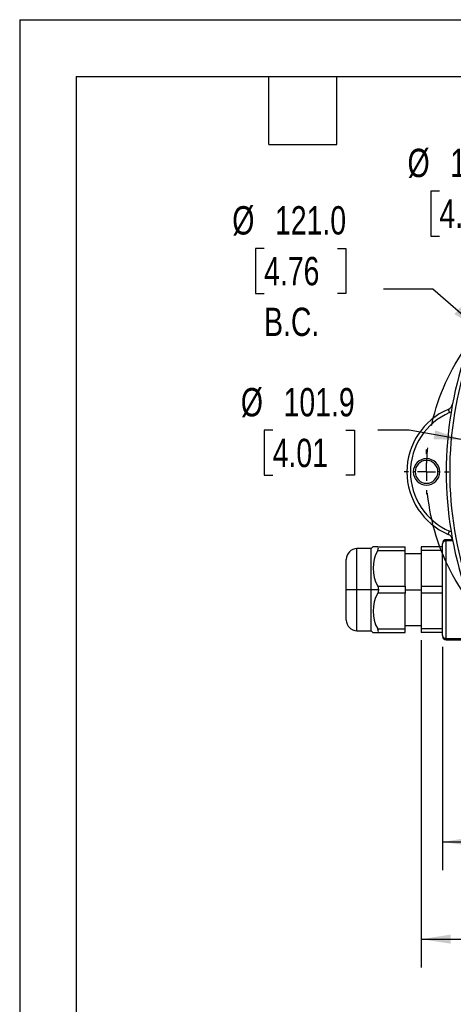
# Model space of a CAD drawing. Header units: millimetres. Extents: x 0 to 699, y 0 to 540.
# Tile 6 of 26: x 0 to 122, y 264 to 540. Entities that reach past the tile are written whole.
import ezdxf

# ---------------------------------------------------------------- set-up
doc = ezdxf.new("R2010")
doc.units = ezdxf.units.MM
doc.header["$LTSCALE"] = 2.5
doc.linetypes.add('CENTERX2', pattern=[20.32, 12.7, -2.54, 2.54, -2.54])
doc.layers.add('CENTER', color=40, linetype='CENTERX2')
doc.layers.add('DIMENSIONS', color=140, linetype='Continuous', lineweight=25)
doc.layers.add('TEXT', color=140, linetype='Continuous', lineweight=25)
doc.styles.add('SLDTEXTSTYLE2', font='TXT', dxfattribs={"width": 0.75})
doc.dimstyles.new('SLDDIMSTYLE0', dxfattribs={"dimtxt": 7.9375, "dimasz": 8.255, "dimexe": 0, "dimexo": 0.0625, "dimgap": 1.984375, "dimtad": 0, "dimtih": 1, "dimtoh": 1, "dimdec": 1, "dimrnd": 1e-09, "dimzin": 4, "dimdsep": 46, "dimtxsty": 'SLDTEXTSTYLE2', "dimsah": 1, "dimcen": 0.09, "dimadec": 0, "dimazin": 1, "dimtfac": 1, "dimtdec": 1, "dimtofl": 0, "dimtmove": 0, "dimatfit": 3, "dimfxl": 0, "dimfrac": 2, "dimtolj": 1, "dimtzin": 12, "dimarcsym": 0})
doc.dimstyles.new('SLDDIMSTYLE5', dxfattribs={"dimtxt": 7.9375, "dimasz": 8.255, "dimexe": 0, "dimexo": 0.0625, "dimgap": 1.984375, "dimtad": 0, "dimtih": 1, "dimtoh": 1, "dimdec": 1, "dimrnd": 1e-09, "dimzin": 4, "dimdsep": 46, "dimtxsty": 'SLDTEXTSTYLE2', "dimsah": 1, "dimcen": 0, "dimadec": 0, "dimazin": 1, "dimtfac": 1, "dimtdec": 1, "dimtofl": 0, "dimtmove": 0, "dimatfit": 3, "dimfxl": 0, "dimfrac": 2, "dimtolj": 1, "dimtzin": 12, "dimarcsym": 0})
doc.dimstyles.new('SLDDIMSTYLE6', dxfattribs={"dimtxt": 7.9375, "dimasz": 8.255, "dimexe": 0, "dimexo": 0.0625, "dimgap": 1.984375, "dimtad": 0, "dimtih": 1, "dimtoh": 1, "dimdec": 1, "dimrnd": 1e-09, "dimzin": 12, "dimdsep": 46, "dimtxsty": 'SLDTEXTSTYLE2', "dimsah": 1, "dimcen": 0, "dimadec": 0, "dimazin": 3, "dimtfac": 1, "dimtdec": 1, "dimtofl": 0, "dimtmove": 0, "dimatfit": 3, "dimfxl": 0, "dimfrac": 2, "dimtolj": 1, "dimtzin": 12, "dimarcsym": 0})

# ---------------------------------------------------------------- blocks, each defined once
blk = doc.blocks.new('_D_5')
at = {"layer": 'DIMENSIONS'}
for p, q in [((68.51, 475.7), (66.09, 475.7)), ((66.09, 475.7), (66.09, 463.1)), ((89.03, 475.7), (91.45, 475.7)), ((91.45, 475.7), (91.45, 463.1)), ((115.81, 464.26), (101.92, 464.26)), ((128.89, 452.87), (115.81, 464.26)), ((66.09, 463.1), (68.51, 463.1)), ((91.45, 463.1), (89.03, 463.1))]:
    blk.add_line(p, q, dxfattribs=at)
blk.add_solid([(128.89, 452.87), (123.5, 459.25), (121.83, 457.34)], dxfattribs=at)
at = {"layer": 'DIMENSIONS', "char_height": 7.938, "attachment_point": 1, "style": 'SLDTEXTSTYLE2'}
for s, insert in [('%%c', (59.59, 487.54)), ('121.0', (71.56, 487.54)), ('4.76', (68.51, 473.33)), ('B.C.', (68.5, 459.12))]:
    blk.add_mtext(s, dxfattribs=dict(at, insert=insert))
blk = doc.blocks.new('_D_6')
at = {"layer": 'DIMENSIONS'}
for p, q in [((117.63, 491.78), (115.21, 491.78)), ((115.21, 491.78), (115.21, 479.18)), ((138.16, 491.78), (140.58, 491.78)), ((140.58, 491.78), (140.58, 479.18)), ((162.95, 491.78), (147.07, 491.78)), ((166.95, 464.56), (162.95, 491.78)), ((115.21, 479.18), (117.63, 479.18)), ((140.58, 479.18), (138.16, 479.18))]:
    blk.add_line(p, q, dxfattribs=at)
blk.add_solid([(166.95, 464.56), (167.01, 472.91), (164.5, 472.55)], dxfattribs=at)
at = {"layer": 'DIMENSIONS', "char_height": 7.938, "attachment_point": 1, "style": 'SLDTEXTSTYLE2'}
for s, insert in [('%%c', (108.71, 503.62)), ('103.9', (120.68, 503.62)), ('4.09', (117.63, 489.41))]:
    blk.add_mtext(s, dxfattribs=dict(at, insert=insert))
blk = doc.blocks.new('_D_7')
at = {"layer": 'DIMENSIONS'}
for p, q in [((70.91, 424.78), (68.49, 424.78)), ((68.49, 424.78), (68.49, 412.18)), ((91.44, 424.78), (93.86, 424.78)), ((93.86, 424.78), (93.86, 412.18)), ((109.11, 424.78), (100.36, 424.78)), ((124.33, 422.07), (109.11, 424.78)), ((68.49, 412.18), (70.91, 412.18)), ((93.86, 412.18), (91.44, 412.18))]:
    blk.add_line(p, q, dxfattribs=at)
blk.add_solid([(124.33, 422.07), (116.43, 424.77), (115.98, 422.27)], dxfattribs=at)
at = {"layer": 'DIMENSIONS', "char_height": 7.938, "attachment_point": 1, "style": 'SLDTEXTSTYLE2'}
for s, insert in [('%%c', (61.99, 436.62)), ('101.9', (73.96, 436.62)), ('4.01', (70.91, 422.41))]:
    blk.add_mtext(s, dxfattribs=dict(at, insert=insert))
blk = doc.blocks.new('_D_10')
at = {"layer": 'DIMENSIONS'}
for p, q in [((112.52, 365.97), (112.52, 274.35)), ((236.52, 365.97), (236.52, 274.35)), ((112.52, 282.29), (154.87, 282.29)), ((164.25, 282.23), (161.83, 282.23)), ((161.83, 282.23), (161.83, 269.63)), ((184.78, 282.23), (187.2, 282.23)), ((187.2, 282.23), (187.2, 269.63)), ((236.52, 282.29), (194.16, 282.29)), ((161.83, 269.63), (164.25, 269.63)), ((187.2, 269.63), (184.78, 269.63))]:
    blk.add_line(p, q, dxfattribs=at)
for points in [[(112.52, 282.29), (120.77, 281.02), (120.77, 283.56)], [(236.52, 282.29), (228.26, 283.56), (228.26, 281.02)]]:
    blk.add_solid(points, dxfattribs=at)
at = {"layer": 'DIMENSIONS', "char_height": 7.938, "attachment_point": 1, "style": 'SLDTEXTSTYLE2'}
for s, insert in [('124.0', (161.32, 294.07)), ('4.88', (164.25, 279.86))]:
    blk.add_mtext(s, dxfattribs=dict(at, insert=insert))
blk = doc.blocks.new('_D_11')
at = {"layer": 'DIMENSIONS'}
for p, q in [((118.52, 364.14), (118.52, 301.6)), ((230.52, 364.14), (230.52, 301.6)), ((118.52, 309.54), (154.87, 309.54)), ((164.25, 309.48), (161.83, 309.48)), ((161.83, 309.48), (161.83, 296.88)), ((184.78, 309.48), (187.2, 309.48)), ((187.2, 309.48), (187.2, 296.88)), ((230.52, 309.54), (194.16, 309.54)), ((161.83, 296.88), (164.25, 296.88)), ((187.2, 296.88), (184.78, 296.88))]:
    blk.add_line(p, q, dxfattribs=at)
for points in [[(118.52, 309.54), (126.77, 308.27), (126.77, 310.81)], [(230.52, 309.54), (222.26, 310.81), (222.26, 308.27)]]:
    blk.add_solid(points, dxfattribs=at)
at = {"layer": 'DIMENSIONS', "char_height": 7.938, "attachment_point": 1, "style": 'SLDTEXTSTYLE2'}
for s, insert in [('112.0', (161.32, 321.32)), ('4.41', (164.25, 307.11))]:
    blk.add_mtext(s, dxfattribs=dict(at, insert=insert))
blk = doc.blocks.new('SW_CENTERMARKSYMBOL_1')
at = {"layer": 'CENTER', "color": 0}
for p, q in [((0, 5.08), (0, 6.24)), ((-5.08, 0), (-6.24, 0)), ((0, 0), (-2.54, 0)), ((0, 0), (0, 2.54)), ((0, 0), (0, -2.54)), ((0, 0), (2.54, 0)), ((5.08, 0), (6.24, 0)), ((0, -5.08), (0, -6.24))]:
    blk.add_line(p, q, dxfattribs=at)

msp = doc.modelspace()

# ---------------------------------------------------------------- linework, layer by layer
at = {"color": 7, "linetype": 'Continuous'}
for q in [(0.01, 0.01), (698.51, 539.76)]:
    msp.add_line((0.01, 539.76), q, dxfattribs=at)
for p, q in [((120.11, 430.64), (120.5, 429.72)), ((120.5, 429.72), (120.94, 429.97)), ((110.82, 413.14), (110.32, 413.14)), ((117.72, 413.14), (117.22, 413.14)), ((120.11, 395.65), (120.5, 396.57)), ((120.92, 396.32), (120.5, 396.57)), ((98.52, 391.64), (94.52, 391.64)), ((94.52, 380.14), (94.52, 391.64)), ((99.02, 392.14), (98.52, 391.64)), ((98.52, 380.14), (98.52, 391.64)), ((100.33, 392.14), (108.02, 392.14)), ((108.02, 391.14), (108.02, 392.14)), ((118.52, 392.14), (112.52, 392.14)), ((112.52, 392.14), (112.52, 391.14)), ((118.52, 393.14), (118.52, 392.97)), ((118.52, 367.32), (118.52, 392.97)), ((119.52, 394.14), (119.52, 393.8)), ((121.34, 394.14), (119.52, 394.14)), ((119.52, 366.49), (119.52, 393.8)), ((121.37, 393.8), (119.52, 393.8)), ((100.33, 391.14), (108.02, 391.14)), ((108.02, 381.14), (108.02, 391.14)), ((112.52, 390.14), (108.02, 390.14)), ((118.52, 391.14), (112.52, 391.14)), ((112.52, 391.14), (112.52, 381.14)), ((91.52, 380.14), (91.52, 388.64)), ((100.33, 381.14), (108.02, 381.14)), ((108.02, 381.14), (108.02, 379.14)), ((112.52, 381.14), (118.52, 381.14)), ((112.52, 381.14), (112.52, 379.14)), ((94.52, 380.14), (91.52, 380.14)), ((91.52, 380.14), (91.52, 380.12)), ((91.52, 371.64), (91.52, 380.12)), ((94.52, 380.14), (94.52, 380.11)), ((98.52, 380.14), (94.52, 380.14)), ((94.52, 368.64), (94.52, 380.11)), ((100.56, 380.14), (98.52, 380.14)), ((98.52, 368.64), (98.52, 380.14)), ((108.02, 379.14), (100.33, 379.14)), ((108.02, 380.14), (112.52, 380.14)), ((108.02, 369.14), (108.02, 379.14)), ((118.52, 379.14), (112.52, 379.14)), ((112.52, 379.14), (112.52, 369.14)), ((108.02, 370.14), (112.52, 370.14)), ((94.52, 368.64), (98.52, 368.64)), ((98.52, 368.64), (99.02, 368.14)), ((100.33, 369.14), (108.02, 369.14)), ((100.33, 368.14), (108.02, 368.14)), ((108.02, 368.14), (108.02, 369.14)), ((118.52, 369.14), (112.52, 369.14)), ((112.52, 369.14), (112.52, 368.14)), ((118.52, 368.14), (112.52, 368.14)), ((118.52, 367.32), (118.52, 367.14)), ((119.52, 366.49), (139.99, 366.49)), ((119.52, 366.14), (119.52, 366.49)), ((119.52, 366.14), (139.99, 366.14))]:
    msp.add_line(p, q)
at = {"flags": 128}
for points in [[(100.33, 392.14), (99.34, 392.14), (99.02, 392.14), (99.02, 392.14)], [(100.33, 391.14), (100.51, 391.57), (100.56, 391.88), (100.51, 392.07), (100.33, 392.14)], [(100.33, 381.14), (100.51, 380.66), (100.56, 380.14)], [(100.56, 380.14), (100.51, 379.63), (100.33, 379.14)], [(99.02, 368.14), (99.34, 368.14), (100.33, 368.14)], [(100.33, 368.14), (100.51, 368.21), (100.56, 368.41), (100.51, 368.72), (100.33, 369.14)], [(118.58, 366.79), (118.73, 366.52), (118.74, 366.52)]]:
    msp.add_lwpolyline(points, dxfattribs=at)
for centre, radius, start, end in [((221.52, 413.14), 102, 161.2364, 180), ((221.51, 413.14), 101, 161.2355, 198.7645), ((127.52, 413.14), 19, 112.9432, 180), ((119.33, 432.48), 2, 292.9432, 349.2835), ((127.52, 413.14), 18, 112.9432, 247.0568), ((114.02, 413.14), 3.7, 0, 180), ((114.02, 413.14), 3.2, 0, 180), ((127.52, 413.14), 19, 180, 247.0568), ((114.02, 413.14), 3.7, 180, 0), ((114.02, 413.14), 3.2, 180, 0), ((221.52, 413.14), 102, 180, 198.7636), ((119.33, 393.8), 2, 10.7165, 67.0568), ((94.52, 388.64), 3, 90, 180), ((119.52, 393.14), 1, 90, 180), ((119.44, 392.88), 0.926, 85.1206, 174.1008), ((109.36, 386.14), 10.32, 151.0093, 208.9907), ((109.36, 374.14), 10.32, 151.0093, 208.9907), ((94.52, 371.64), 3, 180, 270), ((119.44, 367.41), 0.926, 185.8992, 274.8794), ((119.52, 367.14), 1, 180, 270), ((119.51, 367.13), 0.98, 218.7204, 270.6948)]:
    msp.add_arc(centre, radius, start, end)
at = {"layer": 'CENTER'}
msp.add_circle((174.52, 413.14), 60.5, dxfattribs=at)
at = {"layer": 'TEXT'}
for p, q in [((15.87, 523.88), (682.62, 523.88)), ((15.87, 523.88), (15.87, 15.87)), ((69.85, 504.82), (69.85, 523.88)), ((88.9, 504.82), (88.9, 523.88)), ((69.85, 504.82), (88.9, 504.82))]:
    msp.add_line(p, q, dxfattribs=at)

# ---------------------------------------------------------------- block references
at = {"layer": 'CENTER'}
msp.add_blockref('SW_CENTERMARKSYMBOL_1', (114.02, 413.14), dxfattribs=at)

# ---------------------------------------------------------------- dimensions: what is measured, and where the dimension line sits
at = {"layer": 'DIMENSIONS'}
for p1, p2, picture, middle in [((182.08, 361.72), (166.95, 464.56), '_D_6', (127.89, 491.78)), ((224.7, 404.22), (124.33, 422.07), '_D_7', (81.18, 424.78))]:
    dim = msp.add_diameter_dim_2p(p1=p1, p2=p2, dimstyle='SLDDIMSTYLE6', dxfattribs=at)
    dim.commit()
    dim.dimension.update_dxf_attribs({"geometry": picture, "text_midpoint": middle, "dimtype": 163})
dim = msp.add_diameter_dim_2p(p1=(220.14, 373.41), p2=(128.89, 452.87), text='<>\\PB.C.', dimstyle='SLDDIMSTYLE5', dxfattribs=at)
dim.commit()
dim.dimension.update_dxf_attribs({"geometry": '_D_5', "text_midpoint": (78.77, 469.4), "dimtype": 163})
for base, p1, p2, picture, middle in [((236.52, 282.29), (112.52, 369.14), (236.52, 369.14), '_D_10', (174.52, 282.29)), ((118.52, 309.54), (230.52, 367.32), (118.52, 367.32), '_D_11', (174.52, 309.54))]:
    dim = msp.add_linear_dim(base=base, p1=p1, p2=p2, dimstyle='SLDDIMSTYLE0', dxfattribs=at)
    dim.commit()
    dim.dimension.update_dxf_attribs({"geometry": picture, "text_midpoint": middle, "dimtype": 160})

doc.saveas('drawing.dxf')
